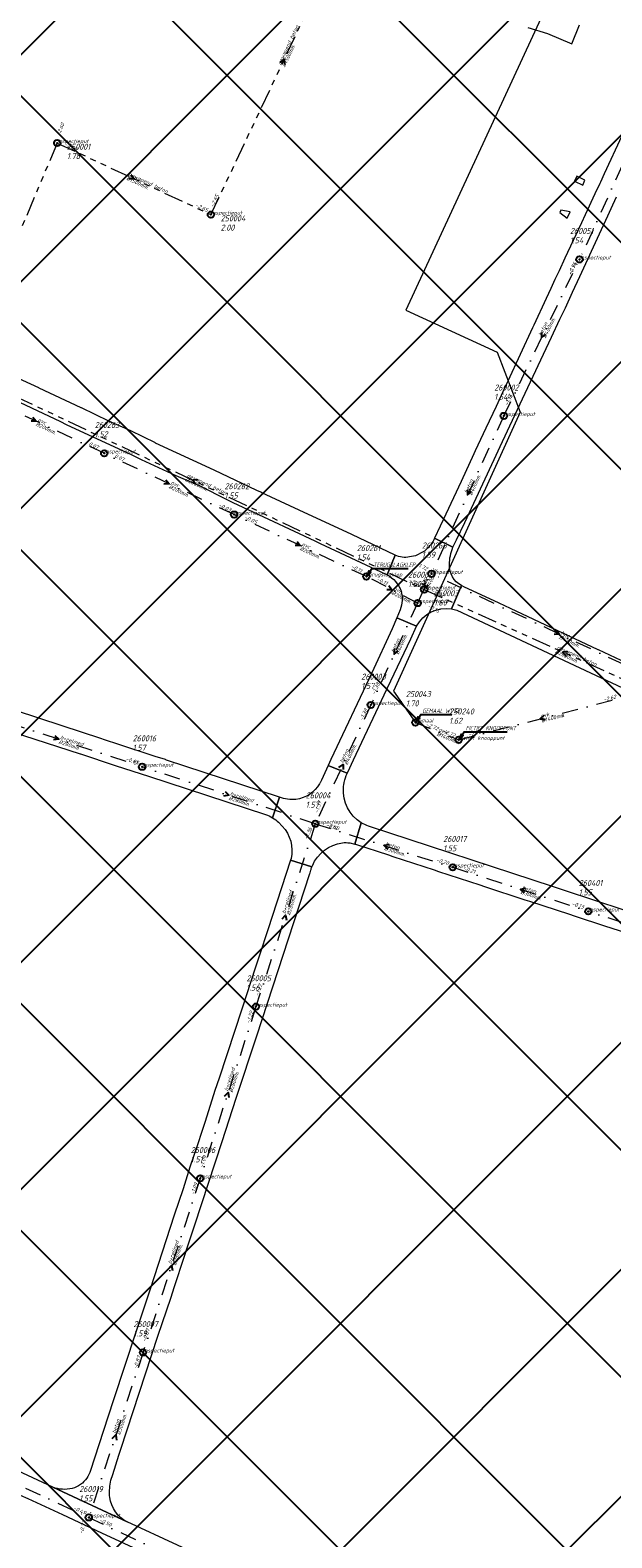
# Model space of a CAD drawing. Extents: x 148869 to 161638, y 453607 to 469810.
# Tile 195 of 256: x 152436 to 152617, y 464458 to 464928. Entities that reach past the tile are written whole.
import ezdxf
from ezdxf.lldxf.tags import DXFTag

# ---------------------------------------------------------------- set-up
doc = ezdxf.new("R2010")
doc.units = 0
doc.header["$PDMODE"] = 32
doc.header["$PDSIZE"] = 2
doc.linetypes.add('RI-GWA', pattern=[18.45, 6, -1.8, 1.75, -1.8, 1.75, -1.8, 1.75, -1.8])
doc.linetypes.add('RI-VWA', pattern=[11, 5, -3, 0, -3])
doc.layers.get('0').update_dxf_attribs({"linetype": 'CONTINUOUS'})
doc.layers.get('DEFPOINTS').update_dxf_attribs({"linetype": 'CONTINUOUS'})
for name, color, linetype in [('2023 hatch', 90, 'CONTINUOUS'), ('B-OI-AANPIJLING', 1, 'CONTINUOUS'), ('B-OI-GEMAAL', 30, 'CONTINUOUS')]:
    doc.layers.add(name, color=color, linetype=linetype)
for name, color, linetype, lineweight in [('B-OI-RI-BIJZONDERDERHEDEN-T18', 134, 'CONTINUOUS', 18), ('B-OI-RI-GWA-MATERIAAL-T18', 10, 'CONTINUOUS', 18), ('B-OI-RI-GWA-PUTDEKSELHOOGTE-T25', 10, 'CONTINUOUS', 25), ('B-OI-RI-GWA_BOB-T18', 10, 'CONTINUOUS', 18), ('B-OI-RI-GWA_DIAMETER-T18', 10, 'CONTINUOUS', 18), ('B-OI-RI-GWA_PUTNUMMER-T18', 10, 'CONTINUOUS', 18), ('B-OI-RI-GWA_RIOOLPUT-S', 10, 'CONTINUOUS', 25), ('B-OI-RI-GWA_TRANSPORTLEIDING-G', 10, 'RI-GWA', 18), ('B-OI-RI-PERSLEIDING-G-niet meenemen', 190, 'RI-PERS', 18), ('B-OI-RI-STROOMRICHTING-S', 252, 'CONTINUOUS', 25), ('B-OI-RI-VWA-BOB-T18', 34, 'CONTINUOUS', 18), ('B-OI-RI-VWA-DIAMETER-T18', 34, 'CONTINUOUS', 18), ('B-OI-RI-VWA-MATERIAAL-T18', 34, 'CONTINUOUS', 18), ('B-OI-RI-VWA_PUTDEKSELHOOGTE-T25', 34, 'CONTINUOUS', 25), ('B-OI-RI-VWA_PUTNUMMER-T25', 34, 'CONTINUOUS', 25), ('B-OI-RI-VWA_RIOOLPUT-S', 34, 'CONTINUOUS', 25), ('B-OI-RI-VWA_TRANSPORTLEIDING-G', 34, 'RI-VWA', 18), ('B-RO-VH-VERHARDING_ASFALT-GV', 251, 'CONTINUOUS', 18), ('B-RO-VH-VERHARDING_OPEN-GV', 251, 'CONTINUOUS', 18), ('B-RO-VH-VERHARDING_STRAATBAKSTEEN-GV', 251, 'CONTINUOUS', 18)]:
    doc.layers.add(name, color=color, linetype=linetype, lineweight=lineweight)
doc.styles.add('NLCS-ISO-M500-T18_CURSIEF', font='NLCS-ISO.ttf', dxfattribs={"oblique": 15, "height": 0.9})
doc.styles.add('NLCS-ISO-M750-T25_CURSIEF', font='NLCS-ISO.ttf', dxfattribs={"oblique": 15, "height": 1.875})
tags = doc.linetypes.add('RI-PERS', pattern='A,7,-2,["P",Standard,S=1.8,R=0,X=-0.5,Y=-0.9],-2,7,-2,[102,NLCS.SHX,S=1,R=180,X=0,Y=0],-2', length=22).pattern_tags.tags
tags[6] = DXFTag(74, 10)

# ---------------------------------------------------------------- blocks, each defined once
blk = doc.blocks.new('ACMAP_ANN_TEMPLATE_vwa-diam')
at = {"color": 0, "linetype": 'ByBlock', "style": 'NLCS-ISO-M500-T18_CURSIEF', "oblique": 15}
blk.add_attdef('vwa-diam', (0.3, -1.3), '', height=1.2, dxfattribs=at)
blk = doc.blocks.new('ACMAP_ANN_TEMPLATE_vwa-materiaal')
at = {"color": 0, "linetype": 'ByBlock', "style": 'NLCS-ISO-M500-T18_CURSIEF', "oblique": 15}
blk.add_attdef('vwa-mat', (0.3, 0.2), '', height=1.2, dxfattribs=at)
blk = doc.blocks.new('ACMAP_ANN_TEMPLATE_vwa-nap-l')
at = {"color": 0, "linetype": 'ByBlock', "style": 'NLCS-ISO-M500-T18_CURSIEF', "oblique": 15}
blk.add_attdef('vwa-nap-l', (3.3, 0.2), '', height=1.2, dxfattribs=at)
blk = doc.blocks.new('ACMAP_ANN_TEMPLATE_vwa-nap-r')
at = {"color": 0, "linetype": 'ByBlock', "style": 'NLCS-ISO-M500-T18_CURSIEF', "oblique": 15}
blk.add_attdef('vwa-nap-r', (-5.6, 0.2), '', height=1.2, dxfattribs=at)
blk = doc.blocks.new('ACMAP_ANN_TEMPLATE_gwa-diam')
at = {"color": 0, "linetype": 'ByBlock', "style": 'NLCS-ISO-M500-T18_CURSIEF', "oblique": 15}
blk.add_attdef('gwa-diam', (-2.2, -1.3), '', height=1.2, dxfattribs=at)
blk = doc.blocks.new('ACMAP_ANN_TEMPLATE_gwa-materiaal')
at = {"color": 0, "linetype": 'ByBlock', "style": 'NLCS-ISO-M500-T18_CURSIEF', "oblique": 15}
blk.add_attdef('gwa-mat', (-2.2, 0.2), '', height=1.2, dxfattribs=at)
blk = doc.blocks.new('ACMAP_ANN_TEMPLATE_gwa-nap-l')
at = {"color": 0, "linetype": 'ByBlock', "style": 'NLCS-ISO-M500-T18_CURSIEF', "oblique": 15}
blk.add_attdef('gwa-nap-l', (2.3, 0.2), '', height=1.2, dxfattribs=at)
blk = doc.blocks.new('ACMAP_ANN_TEMPLATE_gwa-nap-r')
at = {"color": 0, "linetype": 'ByBlock', "style": 'NLCS-ISO-M500-T18_CURSIEF', "oblique": 15}
blk.add_attdef('gwa-nap-r', (-5.6, 0.2), '', height=1.2, dxfattribs=at)
blk = doc.blocks.new('ACMAP_ANN_TEMPLATE_gwa-puth')
at = {"color": 0, "linetype": 'ByBlock', "style": 'NLCS-ISO-M750-T25_CURSIEF', "oblique": 15}
blk.add_attdef('gwa-puth', (3, -5), '', height=1.88, dxfattribs=at)
blk = doc.blocks.new('ACMAP_ANN_TEMPLATE_gwa-putnr')
at = {"color": 0, "linetype": 'ByBlock', "style": 'NLCS-ISO-M750-T25_CURSIEF', "oblique": 15}
blk.add_attdef('gwa-putnr', (3, -2.1), '', height=1.88, dxfattribs=at)
blk = doc.blocks.new('ACMAP_ANN_TEMPLATE_type knoop')
at = {"layer": 'DEFPOINTS', "style": 'NLCS-ISO-M500-T18_CURSIEF', "oblique": 15}
blk.add_attdef('type_knoop', (0, 0), '', height=1.2, dxfattribs=at)
blk = doc.blocks.new('ACMAP_ANN_TEMPLATE_vwa-puth')
at = {"color": 0, "linetype": 'ByBlock', "style": 'NLCS-ISO-M750-T25_CURSIEF', "oblique": 15}
blk.add_attdef('vwa-puth', (-3, 5), '', height=1.88, dxfattribs=at)
blk = doc.blocks.new('ACMAP_ANN_TEMPLATE_vwa-putnr')
at = {"color": 0, "linetype": 'ByBlock', "style": 'NLCS-ISO-M750-T25_CURSIEF', "oblique": 15}
blk.add_attdef('vaw-putnr', (-3, 7.9), '', height=1.88, dxfattribs=at)

msp = doc.modelspace()

# ---------------------------------------------------------------- hatches: boundary and pattern name
at = {"layer": '2023 hatch'}
h = msp.add_hatch(dxfattribs=at)
h.set_pattern_fill('L45L135', color=256, scale=49.98)
h.set_pattern_definition([(45, (0, 0), (-35.341197, 35.341197), []), (135, (0, 0), (-35.341197, -35.341197), [])])
h.paths.add_polyline_path([(155033.65, 463387.49), (154736.21, 463174.82), (154703.82, 463157.03), (154669.13, 463116.73), (154497.36, 463128.81), (154485.96, 463103.35), (154403, 462810.28), (154029.41, 462913.19), (153921.91, 462926.36), (153533.06, 462959.92), (153521.58, 463046.87), (153065.73, 463131.59), (152840.09, 463157.69), (152602.55, 463321.62), (152457.44, 463373.38), (152283.77, 463566.95), (152230.15, 463641.33), (152156.25, 463699.58), (152012.16, 463887.19), (152009.38, 463939.89), (151991.35, 464191.03), (152103.19, 464343.83), (152153.39, 464455.21), (152151.03, 464561.94), (152249.45, 464811.76), (152130.92, 465032.5), (152332.42, 465169.93), (152738.18, 465252.75), (152947.54, 465152.17), (153150.32, 465023.39), (153302.02, 464886.05), (153728.6, 464650.43), (153874.6, 464567.83), (153954.88, 464501.43), (153988.94, 464472.57), (154027.82, 464422.75), (154193.47, 464138.07), (154280.01, 463968.67), (154339.28, 463993.19), (154494.94, 463873.13), (154622.49, 463821.49), (154755.92, 463721.99), (154868.72, 463597.28)])

# ---------------------------------------------------------------- linework, layer by layer
at = {"layer": 'B-OI-AANPIJLING', "color": 251, "flags": 128}
for points in [[(152540.73, 464757.38), (152542.09, 464758.72), (152541.46, 464759.15), (152540.73, 464757.38), (152541.56, 464759.08), (152541.67, 464759.01), (152540.73, 464757.38), (152541.88, 464758.87), (152541.99, 464758.79), (152540.73, 464757.38), (152542.41, 464759.89), (152553.72, 464759.89)], [(152556, 464711.9), (152557.36, 464713.24), (152556.73, 464713.67), (152556, 464711.9), (152556.83, 464713.6), (152556.94, 464713.53), (152556, 464711.9), (152557.15, 464713.39), (152557.26, 464713.31), (152556, 464711.9), (152557.68, 464714.41), (152567.41, 464714.41)], [(152569.5, 464706.49), (152570.86, 464707.83), (152570.23, 464708.26), (152569.5, 464706.49), (152570.33, 464708.19), (152570.44, 464708.12), (152569.5, 464706.49), (152570.65, 464707.98), (152570.76, 464707.9), (152569.5, 464706.49), (152571.18, 464709), (152584.65, 464709)]]:
    msp.add_lwpolyline(points, dxfattribs=at)
at = {"layer": 'B-OI-GEMAAL'}
msp.add_point((152556, 464711.9), dxfattribs=at)
at = {"layer": 'B-OI-RI-GWA_RIOOLPUT-S', "color": 251}
for p in [(152444.4, 464892.4), (152492.3, 464870.1), (152558.75, 464753.33)]:
    msp.add_point(p, dxfattribs=at)
at = {"layer": 'B-OI-RI-GWA_TRANSPORTLEIDING-G', "color": 251}
for p, q in [((152492.3, 464870.1), (152538.01, 464966.9)), ((152444.4, 464892.4), (152414.49, 464821.47)), ((152444.4, 464892.4), (152492.3, 464870.1)), ((152414.49, 464821.47), (152558.75, 464753.33)), ((152558.75, 464753.33), (152645.15, 464714.36))]:
    msp.add_line(p, q, dxfattribs=at)
at = {"layer": 'B-OI-RI-PERSLEIDING-G-niet meenemen'}
for p, q in [((152597.7, 464936.8), (152553, 464840.3)), ((152553, 464840.3), (152581.5, 464827.2)), ((152581.5, 464827.2), (152588.7, 464808.6)), ((152588.7, 464808.6), (152549.2, 464721.7)), ((152549.2, 464721.7), (152556, 464711.9))]:
    msp.add_line(p, q, dxfattribs=at)
at = {"layer": 'B-OI-RI-STROOMRICHTING-S', "color": 251}
for points in [[(152513.89, 464917.51), (152515.14, 464918.5), (152515.18, 464916.89)], [(152467.35, 464882.51), (152468.35, 464881.25), (152466.73, 464881.21)], [(152595.33, 464833.38), (152595.35, 464831.78), (152596.62, 464832.76)], [(152436.85, 464807.02), (152437.85, 464805.75), (152436.23, 464805.71)], [(152478.29, 464787.47), (152479.29, 464786.2), (152477.67, 464786.17)], [(152488.23, 464787.44), (152486.61, 464787.4), (152487.61, 464786.13)], [(152572.23, 464784.41), (152572.27, 464782.8), (152573.52, 464783.81)], [(152519.12, 464768.28), (152520.12, 464767.02), (152518.52, 464766.98)], [(152547.77, 464754.54), (152548.71, 464753.24), (152547.11, 464753.26)], [(152558.8, 464755.26), (152558.85, 464753.65), (152560.11, 464754.64)], [(152599.89, 464740.67), (152600.89, 464739.4), (152599.29, 464739.36)], [(152549.36, 464734.84), (152549.42, 464733.23), (152550.67, 464734.24)], [(152603.55, 464733.91), (152601.95, 464733.84), (152602.96, 464732.6)], [(152596.05, 464714.1), (152594.85, 464713.04), (152596.42, 464712.7)], [(152443.7, 464707.87), (152444.85, 464706.73), (152443.26, 464706.5)], [(152532.2, 464697.86), (152533.48, 464698.85), (152533.52, 464697.25)], [(152496.7, 464690.37), (152497.85, 464689.23), (152496.26, 464689)], [(152547.82, 464673.82), (152546.23, 464673.57), (152547.38, 464672.45)], [(152590.35, 464660.17), (152588.76, 464659.93), (152589.89, 464658.8)], [(152514.45, 464650.73), (152515.58, 464651.88), (152515.82, 464650.28)], [(152496.52, 464595.5), (152497.64, 464596.65), (152497.89, 464595.06)], [(152478.92, 464541.65), (152480.05, 464542.79), (152480.29, 464541.2)], [(152461.55, 464488.84), (152462.67, 464489.98), (152462.92, 464488.39)]]:
    msp.add_lwpolyline(points, dxfattribs=at)
at = {"layer": 'B-OI-RI-VWA_RIOOLPUT-S'}
for p in [(152607.14, 464856.15), (152583.56, 464807.4), (152459.06, 464795.75), (152499.52, 464776.66), (152540.73, 464757.38), (152561, 464758.2), (152556.7, 464749.1), (152542.13, 464717.36), (152556, 464711.9), (152569.5, 464706.49), (152470.88, 464698.12), (152524.82, 464680.35), (152567.63, 464666.79), (152609.88, 464653.07), (152506.33, 464623.4), (152488.97, 464569.9), (152471.14, 464515.68), (152454.23, 464464.29)]:
    msp.add_point(p, dxfattribs=at)
at = {"layer": 'B-OI-RI-VWA_TRANSPORTLEIDING-G', "color": 251}
for p, q in [((152629.68, 464905.56), (152607.14, 464856.15)), ((152583.56, 464807.4), (152607.14, 464856.15)), ((152459.06, 464795.75), (152416.63, 464815.75)), ((152583.56, 464807.4), (152561, 464758.2)), ((152499.52, 464776.66), (152459.06, 464795.75)), ((152540.73, 464757.38), (152499.52, 464776.66)), ((152556.7, 464749.1), (152540.73, 464757.38)), ((152556.7, 464749.1), (152561, 464758.2)), ((152640.8, 464720.6), (152561, 464758.2)), ((152556.7, 464749.1), (152542.13, 464717.36)), ((152569.5, 464706.49), (152620.2, 464719.59)), ((152418.83, 464715.34), (152470.88, 464698.12)), ((152542.13, 464717.36), (152524.82, 464680.35)), ((152556, 464711.9), (152569.5, 464706.49)), ((152524.82, 464680.35), (152470.88, 464698.12)), ((152524.82, 464680.35), (152506.33, 464623.4)), ((152524.82, 464680.35), (152567.63, 464666.79)), ((152567.63, 464666.79), (152609.88, 464653.07)), ((152652.4, 464639.05), (152609.88, 464653.07)), ((152506.33, 464623.4), (152488.97, 464569.9)), ((152488.97, 464569.9), (152471.14, 464515.68)), ((152471.14, 464515.68), (152454.23, 464464.29)), ((152404.3, 464487.47), (152454.23, 464464.29)), ((152454.23, 464464.29), (152495.89, 464444.66))]:
    msp.add_line(p, q, dxfattribs=at)
at = {"layer": 'B-RO-VH-VERHARDING_ASFALT-GV', "flags": 128}
for points in [[(152626.21, 464892.1), (152620.38, 464894.61), (152614.85, 464882.75), (152613.66, 464880.21), (152613.47, 464879.79), (152611.97, 464876.57), (152608.9, 464869.99), (152607.77, 464867.57), (152602.62, 464856.57), (152600.76, 464852.58), (152599.49, 464849.87), (152598.17, 464847.04), (152596.75, 464843.99), (152592.88, 464835.65), (152592.5, 464834.83), (152584.8, 464818.23), (152583.24, 464814.87), (152581.15, 464810.36), (152577.98, 464803.57)], [(152577.98, 464803.57), (152574.68, 464796.5), (152574.24, 464795.57), (152570.22, 464786.97), (152565.47, 464776.8), (152561.98, 464769.31), (152567.72, 464766.48), (152568.85, 464768.8), (152571.45, 464774.15), (152580.53, 464793.77), (152582.4, 464797.82), (152586.98, 464807.62), (152595.97, 464826.62), (152598.45, 464831.94), (152601.06, 464837.54), (152602.73, 464841.11), (152604.96, 464845.93), (152607.22, 464850.82), (152613.97, 464865.41), (152614.81, 464867.22), (152618.65, 464875.6)], [(152416.39, 464819.25), (152445.39, 464805.61), (152447.15, 464804.77), (152467.64, 464795.24), (152467.87, 464795.13), (152469.27, 464794.46), (152470.59, 464793.78), (152481.32, 464788.79), (152488.61, 464785.69), (152497.43, 464781.22), (152499.15, 464780.42), (152503.79, 464778.26), (152524.62, 464768.53), (152526.32, 464767.68), (152545.25, 464758.84), (152547.16, 464757.89), (152549.68, 464764.05), (152536.24, 464770.47), (152536.02, 464770.58), (152522.71, 464776.69), (152508.16, 464783.46), (152507.87, 464783.6), (152506.58, 464784.21), (152493.31, 464790.46), (152475.05, 464798.95), (152475.01, 464798.97), (152467.3, 464802.77), (152460.49, 464805.79), (152451.98, 464809.88), (152451.91, 464809.91), (152438.79, 464816.07), (152438.63, 464816.15), (152431.2, 464819.54)], [(152567.72, 464766.48), (152561.98, 464769.31)], [(152549.68, 464764.05), (152547.16, 464757.89)], [(152558.47, 464765.01), (152556.06, 464763.83), (152554.22, 464763.48)], [(152567.24, 464747.29), (152570.37, 464754.61)], [(152714.16, 464687.14), (152710.27, 464689.02), (152686.18, 464700.36), (152674.91, 464705.61), (152672.03, 464706.91), (152659.17, 464712.91), (152654.53, 464715.07), (152645.44, 464719.33), (152643.01, 464720.46), (152642.82, 464720.55), (152623.67, 464729.5), (152613.02, 464734.54), (152612.98, 464734.57), (152585.6, 464747.44), (152582.11, 464749.03), (152571.06, 464754.2), (152570.37, 464754.61), (152567.24, 464747.29)], [(152551.26, 464747.03), (152550.2, 464744.5), (152556.34, 464741.91)], [(152568.96, 464746.87), (152642.24, 464712.49), (152689.81, 464690.17), (152701.8, 464684.62), (152713.19, 464679.21)], [(152534.93, 464696.43), (152536.74, 464700.28), (152546.25, 464720.53), (152554.6, 464738), (152556.34, 464741.91), (152550.2, 464744.5), (152548.77, 464741.1), (152542.38, 464727.39), (152529.61, 464700.35), (152528.79, 464698.51), (152534.77, 464696.11)], [(152478.12, 464700.39), (152474.89, 464701.34), (152463.57, 464705.06), (152459.14, 464706.51), (152457.96, 464706.89), (152445.89, 464710.84), (152431.36, 464715.6), (152429.5, 464716.21), (152415.24, 464720.91), (152406.85, 464723.62), (152405.73, 464723.97), (152381.38, 464731.95)], [(152379.16, 464725.82), (152388.18, 464722.87), (152396.38, 464720.23), (152398.44, 464719.55), (152409.96, 464715.76), (152433.89, 464707.89), (152451.52, 464702.13), (152451.61, 464702.1), (152462.49, 464698.54), (152462.79, 464698.45), (152472.86, 464695.16), (152509.31, 464683.26)], [(152511.51, 464682.24), (152513.67, 464688.69), (152478.42, 464700.18)], [(152534.77, 464696.11), (152528.79, 464698.51), (152526.74, 464693.96)], [(152513.67, 464688.69), (152511.51, 464682.24)], [(152513.4, 464680.81), (152514.54, 464679.62)], [(152535.56, 464674.41), (152537.11, 464674.03), (152539.14, 464680.66)], [(152539.14, 464680.66), (152537.11, 464674.03), (152537.34, 464673.98), (152547.58, 464670.63), (152548.97, 464670.17), (152561.84, 464665.96), (152563.25, 464665.5), (152576.12, 464661.29), (152577.54, 464660.82), (152590.14, 464656.7), (152591.53, 464656.25), (152604.06, 464652.15), (152605.48, 464651.68), (152615.24, 464648.49), (152616.87, 464647.96), (152627.88, 464644.38), (152646.33, 464638.31), (152647.9, 464637.79), (152653.14, 464636.07), (152655.81, 464635.19), (152662.48, 464633), (152677.5, 464628.06), (152682.34, 464626.43), (152683.5, 464626.02)], [(152685.53, 464632.23), (152684.48, 464632.55), (152671.98, 464636.79), (152666.26, 464638.73), (152656.78, 464641.77), (152652.71, 464643.08), (152636.64, 464648.3), (152617.28, 464654.68), (152615.39, 464655.31), (152599.06, 464660.66), (152541.43, 464679.61)], [(152523.75, 464666.91), (152517.1, 464669), (152509.98, 464647.3), (152507.41, 464639.47), (152506.59, 464636.95), (152504.33, 464630), (152503.66, 464628), (152499.82, 464616.3), (152497.12, 464608.09), (152494.85, 464601.15), (152493.56, 464597.23)], [(152517.27, 464669.52), (152517.1, 464669), (152523.75, 464666.91)], [(152461.71, 464477.66), (152463.64, 464483.68), (152464.25, 464485.57), (152475.76, 464520.76), (152479.9, 464532.89), (152480.87, 464535.93), (152484.06, 464545.7), (152484.88, 464548.23), (152487.26, 464555.4), (152495.77, 464581.37), (152500.2, 464594.91), (152506.55, 464614.34), (152523.11, 464664.87), (152523.17, 464665.07), (152523.4, 464665.85)], [(152493.56, 464597.23), (152490.45, 464587.63), (152489.12, 464583.57), (152488.37, 464581.28), (152485.77, 464573.35), (152483.63, 464566.62), (152480.86, 464558.4), (152473.31, 464535.37), (152468.87, 464521.96), (152461.97, 464500.95), (152458.75, 464491.09), (152454.76, 464478.94)], [(152605.48, 464398.16), (152573.08, 464413.17), (152501.6, 464446.42), (152481.88, 464455.63), (152466.15, 464462.96), (152443.01, 464473.69), (152411.77, 464488.28), (152399.56, 464493.96), (152386.35, 464499.99), (152364.39, 464510.27), (152351.25, 464516.39), (152333.08, 464524.86), (152317.3, 464532.15)], [(152313.91, 464526.61), (152318.51, 464524.47), (152328.78, 464519.67), (152347.23, 464511.1), (152357.2, 464506.47), (152358.1, 464506.07), (152368.02, 464501.5), (152385.66, 464493.24), (152394.66, 464489.03), (152403.83, 464484.77), (152409.76, 464482.03), (152427.57, 464473.72), (152432.88, 464471.22), (152435.25, 464470.15), (152446.02, 464465.15), (152458.21, 464459.5), (152479.09, 464449.79)], [(152443.01, 464473.69), (152466.15, 464462.96)]]:
    msp.add_lwpolyline(points, dxfattribs=at)
at = {"layer": 'B-RO-VH-VERHARDING_ASFALT-GV'}
for points in [[(152560.93, 464767.5, -0.081083), (152558.47, 464765.01)], [(152561.98, 464769.31, -0.048501), (152560.93, 464767.5)], [(152566.65, 464761.06, -0.10794), (152567.72, 464766.48)], [(152554.22, 464763.48, -0.174788), (152549.68, 464764.05)], [(152570.37, 464754.61, -0.29832), (152566.65, 464761.06)], [(152547.16, 464757.89, -0.19439), (152551.53, 464752.85)], [(152551.53, 464752.85, -0.170959), (152551.26, 464747.03)], [(152556.34, 464741.91, -0.31661), (152567.24, 464747.29)], [(152567.24, 464747.29, -0.042378), (152568.96, 464746.87)], [(152478.42, 464700.18, -0.058285), (152478.12, 464700.39)], [(152533.69, 464692.52, -0.060893), (152534.47, 464695.41)], [(152534.47, 464695.41, -0.016502), (152534.77, 464696.11)], [(152534.77, 464696.11, -0.007512), (152534.93, 464696.43)], [(152526.16, 464692.82, -0.234681), (152518.8, 464687.95)], [(152526.34, 464693.12, -0.010442), (152526.16, 464692.82)], [(152526.74, 464693.96, -0.023545), (152526.34, 464693.12)], [(152539.14, 464680.66, -0.278234), (152533.59, 464691.53)], [(152533.59, 464691.53, -0.021151), (152533.69, 464692.52)], [(152518.8, 464687.95, -0.132809), (152513.67, 464688.69)], [(152509.31, 464683.26, -0.050737), (152511.51, 464682.24)], [(152511.51, 464682.24, -0.052689), (152513.4, 464680.81)], [(152514.54, 464679.62, -0.246326), (152517.27, 464669.52)], [(152541.43, 464679.61, -0.051255), (152539.14, 464680.66)], [(152523.91, 464667.3, -0.263319), (152533.28, 464674.44)], [(152533.28, 464674.44, -0.055703), (152535.56, 464674.41)], [(152523.4, 464665.85, -0.02393), (152523.75, 464666.91)], [(152523.75, 464666.91, -0.008477), (152523.91, 464667.3)], [(152451.69, 464474.58, -0.091252), (152449.05, 464473.33)], [(152454.76, 464478.94, -0.169739), (152451.69, 464474.58)], [(152460.71, 464472.83, -0.083787), (152461.71, 464477.66)], [(152449.05, 464473.33, -0.154795), (152443.01, 464473.69)], [(152460.76, 464470.52, -0.058135), (152460.71, 464472.83)], [(152466.15, 464462.96, -0.246087), (152460.76, 464470.52)]]:
    msp.add_lwpolyline(points, format="xyb", dxfattribs=at)
at = {"layer": 'B-RO-VH-VERHARDING_OPEN-GV', "flags": 128}
msp.add_lwpolyline([(152591.07, 464928.37), (152597.19, 464926.54), (152604.72, 464923.34), (152607.11, 464929.22)], dxfattribs=at)
at = {"layer": 'B-RO-VH-VERHARDING_STRAATBAKSTEEN-GV', "flags": 128}
for points in [[(152608.85, 464880.82), (152606.26, 464882.08), (152605.56, 464880.56), (152608.13, 464879.27)], [(152601, 464870.74), (152603.3, 464869.01), (152604.22, 464870.93), (152601.36, 464871.52)]]:
    msp.add_lwpolyline(points, close=True, dxfattribs=at)

# ---------------------------------------------------------------- block references
at = {"layer": 'B-OI-RI-GWA-MATERIAAL-T18', "color": 251}
for p, rotation in [((152515.15, 464918.5), 64.72281551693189), ((152468.35, 464881.25), 335.0355151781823), ((152486.62, 464787.4), 334.7166850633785), ((152601.95, 464733.84), 335.7226415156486)]:
    msp.add_blockref('ACMAP_ANN_TEMPLATE_gwa-materiaal', p, dxfattribs=dict(at, rotation=rotation)).add_auto_attribs({'gwa-mat': 'gewapend beton'})
at = {"layer": 'B-OI-RI-GWA-PUTDEKSELHOOGTE-T25', "color": 251}
for p, values in [((152444.4, 464892.4), {'gwa-puth': '1.78'}), ((152492.3, 464870.1), {'gwa-puth': '2.00'}), ((152558.75, 464753.33), {'gwa-puth': '1.60'})]:
    msp.add_blockref('ACMAP_ANN_TEMPLATE_gwa-puth', p, dxfattribs=at).add_auto_attribs(values)
at = {"layer": 'B-OI-RI-GWA_BOB-T18', "color": 251}
for name, p, rotation, values in [('ACMAP_ANN_TEMPLATE_gwa-nap-l', (152444.4, 464892.4), 67.13565713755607, {'gwa-nap-l': '-2.60'}), ('ACMAP_ANN_TEMPLATE_gwa-nap-l', (152444.4, 464892.4), 335.0355151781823, {'gwa-nap-l': '-2.60'}), ('ACMAP_ANN_TEMPLATE_gwa-nap-l', (152492.3, 464870.1), 64.72281551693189, {'gwa-nap-l': '-2.65'}), ('ACMAP_ANN_TEMPLATE_gwa-nap-r', (152492.3, 464870.1), 335.0355151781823, {'gwa-nap-r': '-2.65'}), ('ACMAP_ANN_TEMPLATE_gwa-nap-r', (152558.75, 464753.33), 334.7166850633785, {'gwa-nap-r': '-2.41'}), ('ACMAP_ANN_TEMPLATE_gwa-nap-l', (152558.75, 464753.33), 335.7226415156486, {'gwa-nap-l': '-2.42'})]:
    msp.add_blockref(name, p, dxfattribs=dict(at, rotation=rotation)).add_auto_attribs(values)
at = {"layer": 'B-OI-RI-GWA_DIAMETER-T18', "color": 251}
for p, rotation, values in [((152515.15, 464918.5), 64.72281551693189, {'gwa-diam': '%%c1500mm.'}), ((152468.35, 464881.25), 335.0355151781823, {'gwa-diam': '%%c1500mm.'}), ((152486.62, 464787.4), 334.7166850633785, {'gwa-diam': '%%c2000mm.'}), ((152601.95, 464733.84), 335.7226415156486, {'gwa-diam': '%%c2000mm.'})]:
    msp.add_blockref('ACMAP_ANN_TEMPLATE_gwa-diam', p, dxfattribs=dict(at, rotation=rotation)).add_auto_attribs(values)
at = {"layer": 'B-OI-RI-GWA_PUTNUMMER-T18', "color": 251}
for p, values in [((152444.4, 464892.4), {'gwa-putnr': '250001'}), ((152492.3, 464870.1), {'gwa-putnr': '250004'}), ((152558.75, 464753.33), {'gwa-putnr': '250003'})]:
    msp.add_blockref('ACMAP_ANN_TEMPLATE_gwa-putnr', p, dxfattribs=at).add_auto_attribs(values)
at = {"layer": 'B-OI-RI-VWA-BOB-T18', "color": 251}
for name, p, rotation, values in [('ACMAP_ANN_TEMPLATE_vwa-nap-r', (152607.14, 464856.15), 64.18730307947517, {'vwa-nap-r': '-0.96'}), ('ACMAP_ANN_TEMPLATE_vwa-nap-r', (152607.14, 464856.15), 65.47833654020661, {'vwa-nap-r': '-0.94'}), ('ACMAP_ANN_TEMPLATE_vwa-nap-l', (152583.56, 464807.4), 65.36681214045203, {'vwa-nap-l': '-1.17'}), ('ACMAP_ANN_TEMPLATE_vwa-nap-l', (152583.56, 464807.4), 64.18730307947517, {'vwa-nap-l': '-1.16'}), ('ACMAP_ANN_TEMPLATE_vwa-nap-r', (152459.06, 464795.75), 334.7409357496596, {'vwa-nap-r': '0.07'}), ('ACMAP_ANN_TEMPLATE_vwa-nap-l', (152459.06, 464795.75), 334.76246960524, {'vwa-nap-l': '0.07'}), ('ACMAP_ANN_TEMPLATE_vwa-nap-r', (152499.52, 464776.66), 334.9275689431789, {'vwa-nap-r': '-0.03'}), ('ACMAP_ANN_TEMPLATE_vwa-nap-l', (152499.52, 464776.66), 334.7409357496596, {'vwa-nap-l': '-0.05'}), ('ACMAP_ANN_TEMPLATE_vwa-nap-r', (152540.73, 464757.38), 332.5945190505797, {'vwa-nap-r': '-0.11'}), ('ACMAP_ANN_TEMPLATE_vwa-nap-r', (152561, 464758.2), 334.7712206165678, {'vwa-nap-r': '-1.72'}), ('ACMAP_ANN_TEMPLATE_vwa-nap-l', (152540.73, 464757.38), 334.9275689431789, {'vwa-nap-l': '-0.11'}), ('ACMAP_ANN_TEMPLATE_vwa-nap-r', (152561, 464758.2), 64.70797884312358, {'vwa-nap-r': '-1.32'}), ('ACMAP_ANN_TEMPLATE_vwa-nap-r', (152561, 464758.2), 65.36681214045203, {'vwa-nap-r': '-1.32'}), ('ACMAP_ANN_TEMPLATE_vwa-nap-l', (152556.7, 464749.1), 65.34287912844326, {'vwa-nap-l': '-1.33'}), ('ACMAP_ANN_TEMPLATE_vwa-nap-l', (152556.7, 464749.1), 64.70797884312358, {'vwa-nap-l': '-1.33'}), ('ACMAP_ANN_TEMPLATE_vwa-nap-l', (152556.7, 464749.1), 332.5945190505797, {'vwa-nap-l': '-0.15'}), ('ACMAP_ANN_TEMPLATE_vwa-nap-l', (152542.13, 464717.36), 64.93397069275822, {'vwa-nap-l': '-1.38'}), ('ACMAP_ANN_TEMPLATE_vwa-nap-r', (152620.2, 464719.59), 14.48738201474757, {'vwa-nap-r': '-2.62'}), ('ACMAP_ANN_TEMPLATE_vwa-nap-r', (152542.13, 464717.36), 65.34287912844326, {'vwa-nap-r': '-1.38'}), ('ACMAP_ANN_TEMPLATE_vwa-nap-l', (152556, 464711.9), 338.1620125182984, {'vwa-nap-l': '-2.72'}), ('ACMAP_ANN_TEMPLATE_vwa-nap-r', (152569.5, 464706.49), 338.1620125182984, {'vwa-nap-r': '-2.72'}), ('ACMAP_ANN_TEMPLATE_vwa-nap-l', (152569.5, 464706.49), 14.48738201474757, {'vwa-nap-l': '-2.72'}), ('ACMAP_ANN_TEMPLATE_vwa-nap-r', (152470.88, 464698.12), 341.693939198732, {'vwa-nap-r': '-0.65'}), ('ACMAP_ANN_TEMPLATE_vwa-nap-r', (152470.88, 464698.12), 341.7660433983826, {'vwa-nap-r': '-0.91'}), ('ACMAP_ANN_TEMPLATE_vwa-nap-l', (152524.82, 464680.35), 72.0129017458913, {'vwa-nap-l': '-1.37'}), ('ACMAP_ANN_TEMPLATE_vwa-nap-r', (152524.82, 464680.35), 64.93397069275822, {'vwa-nap-r': '-1.36'}), ('ACMAP_ANN_TEMPLATE_vwa-nap-l', (152524.82, 464680.35), 341.7660433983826, {'vwa-nap-l': '-1.19'}), ('ACMAP_ANN_TEMPLATE_vwa-nap-l', (152524.82, 464680.35), 342.4244839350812, {'vwa-nap-l': '-0.40'}), ('ACMAP_ANN_TEMPLATE_vwa-nap-r', (152567.63, 464666.79), 342.4244839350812, {'vwa-nap-r': '-0.20'}), ('ACMAP_ANN_TEMPLATE_vwa-nap-l', (152567.63, 464666.79), 342.0096382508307, {'vwa-nap-l': '-0.21'}), ('ACMAP_ANN_TEMPLATE_vwa-nap-r', (152609.88, 464653.07), 342.0096382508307, {'vwa-nap-r': '-0.13'}), ('ACMAP_ANN_TEMPLATE_vwa-nap-r', (152609.88, 464653.07), 341.7512071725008, {'vwa-nap-r': '-0.13'}), ('ACMAP_ANN_TEMPLATE_vwa-nap-l', (152506.33, 464623.4), 72.02247993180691, {'vwa-nap-l': '-1.22'}), ('ACMAP_ANN_TEMPLATE_vwa-nap-r', (152506.33, 464623.4), 72.0129017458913, {'vwa-nap-r': '-1.22'}), ('ACMAP_ANN_TEMPLATE_vwa-nap-l', (152488.97, 464569.9), 71.7967852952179, {'vwa-nap-l': '-1.09'}), ('ACMAP_ANN_TEMPLATE_vwa-nap-r', (152488.97, 464569.9), 72.02247993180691, {'vwa-nap-r': '-1.09'}), ('ACMAP_ANN_TEMPLATE_vwa-nap-l', (152471.14, 464515.68), 71.78608827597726, {'vwa-nap-l': '-0.87'}), ('ACMAP_ANN_TEMPLATE_vwa-nap-r', (152471.14, 464515.68), 71.7967852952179, {'vwa-nap-r': '-0.87'}), ('ACMAP_ANN_TEMPLATE_vwa-nap-r', (152454.23, 464464.29), 335.0969169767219, {'vwa-nap-r': '-0.49'}), ('ACMAP_ANN_TEMPLATE_vwa-nap-r', (152454.23, 464464.29), 71.78608827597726, {'vwa-nap-r': '-0.77'}), ('ACMAP_ANN_TEMPLATE_vwa-nap-l', (152454.23, 464464.29), 334.7704026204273, {'vwa-nap-l': '-0.50'})]:
    msp.add_blockref(name, p, dxfattribs=dict(at, rotation=rotation)).add_auto_attribs(values)
at = {"layer": 'B-OI-RI-VWA-DIAMETER-T18', "color": 251}
for p, rotation, values in [((152595.35, 464831.78), 64.18730307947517, {'vwa-diam': '%%c400mm.'}), ((152437.85, 464805.75), 334.76246960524, {'vwa-diam': '%%c200mm.'}), ((152572.28, 464782.8), 65.36681214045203, {'vwa-diam': '%%c400mm.'}), ((152479.29, 464786.21), 334.7409357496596, {'vwa-diam': '%%c200mm.'}), ((152520.12, 464767.02), 334.9275689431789, {'vwa-diam': '%%c200mm.'}), ((152558.85, 464753.65), 64.70797884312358, {'vwa-diam': '%%c400mm.'}), ((152548.71, 464753.24), 332.5945190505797, {'vwa-diam': '%%c200mm.'}), ((152549.42, 464733.23), 65.34287912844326, {'vwa-diam': '%%c400mm.'}), ((152600.9, 464739.4), 334.7712206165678, {'vwa-diam': '%%c450mm.'}), ((152594.85, 464713.04), 14.48738201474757, {'vwa-diam': '%%c1400mm.'}), ((152444.86, 464706.73), 341.693939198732, {'vwa-diam': '%%c280mm.'}), ((152533.48, 464698.85), 64.93397069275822, {'vwa-diam': '%%c400mm.'}), ((152562.75, 464709.2), 338.1620125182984, {'vwa-diam': '%%c1400mm.'}), ((152497.85, 464689.23), 341.7660433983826, {'vwa-diam': '%%c280mm.'}), ((152546.23, 464673.57), 342.4244839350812, {'vwa-diam': '%%c300mm.'}), ((152515.58, 464651.88), 72.0129017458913, {'vwa-diam': '%%c280mm.'}), ((152588.76, 464659.93), 342.0096382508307, {'vwa-diam': '%%c300mm.'}), ((152497.65, 464596.65), 72.02247993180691, {'vwa-diam': '%%c280mm.'}), ((152480.05, 464542.79), 71.7967852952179, {'vwa-diam': '%%c280mm.'}), ((152462.68, 464489.98), 71.78608827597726, {'vwa-diam': '%%c300mm.'})]:
    msp.add_blockref('ACMAP_ANN_TEMPLATE_vwa-diam', p, dxfattribs=dict(at, rotation=rotation)).add_auto_attribs(values)
at = {"layer": 'B-OI-RI-VWA-MATERIAAL-T18', "color": 251}
for p, rotation, values in [((152595.35, 464831.78), 64.18730307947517, {'vwa-mat': 'beton'}), ((152437.85, 464805.75), 334.76246960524, {'vwa-mat': 'pvc'}), ((152479.29, 464786.21), 334.7409357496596, {'vwa-mat': 'pvc'}), ((152572.28, 464782.8), 65.36681214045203, {'vwa-mat': 'beton'}), ((152520.12, 464767.02), 334.9275689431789, {'vwa-mat': 'pvc'}), ((152558.85, 464753.65), 64.70797884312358, {'vwa-mat': 'gvk'}), ((152548.71, 464753.24), 332.5945190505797, {'vwa-mat': 'pvc'}), ((152549.42, 464733.23), 65.34287912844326, {'vwa-mat': 'beton'}), ((152600.9, 464739.4), 334.7712206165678, {'vwa-mat': 'hpe'}), ((152594.85, 464713.04), 14.48738201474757, {'vwa-mat': 'gvk'}), ((152562.75, 464709.2), 338.1620125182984, {'vwa-mat': 'gvk'}), ((152444.86, 464706.73), 341.693939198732, {'vwa-mat': 'b+relined'}), ((152533.48, 464698.85), 64.93397069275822, {'vwa-mat': 'beton'}), ((152497.85, 464689.23), 341.7660433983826, {'vwa-mat': 'b+relined'}), ((152546.23, 464673.57), 342.4244839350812, {'vwa-mat': 'beton'}), ((152515.58, 464651.88), 72.0129017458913, {'vwa-mat': 'b+relined'}), ((152588.76, 464659.93), 342.0096382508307, {'vwa-mat': 'beton'}), ((152497.65, 464596.65), 72.02247993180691, {'vwa-mat': 'b+relined'}), ((152480.05, 464542.79), 71.7967852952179, {'vwa-mat': 'b+relined'}), ((152462.68, 464489.98), 71.78608827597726, {'vwa-mat': 'beton'})]:
    msp.add_blockref('ACMAP_ANN_TEMPLATE_vwa-materiaal', p, dxfattribs=dict(at, rotation=rotation)).add_auto_attribs(values)
at = {"layer": 'B-OI-RI-VWA_PUTDEKSELHOOGTE-T25', "color": 251}
for p, values in [((152607.14, 464856.15), {'vwa-puth': '1.54'}), ((152583.56, 464807.4), {'vwa-puth': '1.54'}), ((152459.06, 464795.75), {'vwa-puth': '1.52'}), ((152499.52, 464776.66), {'vwa-puth': '1.55'}), ((152540.73, 464757.38), {'vwa-puth': '1.54'}), ((152561, 464758.2), {'vwa-puth': '1.59'}), ((152556.7, 464749.1), {'vwa-puth': '1.60'}), ((152542.13, 464717.36), {'vwa-puth': '1.57'}), ((152556, 464711.9), {'vwa-puth': '1.70'}), ((152569.5, 464706.49), {'vwa-puth': '1.62'}), ((152470.88, 464698.12), {'vwa-puth': '1.57'}), ((152524.82, 464680.35), {'vwa-puth': '1.57'}), ((152567.63, 464666.79), {'vwa-puth': '1.55'}), ((152609.88, 464653.07), {'vwa-puth': '1.55'}), ((152506.33, 464623.4), {'vwa-puth': '1.56'}), ((152488.97, 464569.9), {'vwa-puth': '1.51'}), ((152471.14, 464515.68), {'vwa-puth': '1.59'}), ((152454.23, 464464.29), {'vwa-puth': '1.55'})]:
    msp.add_blockref('ACMAP_ANN_TEMPLATE_vwa-puth', p, dxfattribs=at).add_auto_attribs(values)
at = {"layer": 'B-OI-RI-VWA_PUTNUMMER-T25', "color": 251}
for p, values in [((152607.14, 464856.15), {'vaw-putnr': '260051'}), ((152583.56, 464807.4), {'vaw-putnr': '260002'}), ((152459.06, 464795.75), {'vaw-putnr': '260263'}), ((152499.52, 464776.66), {'vaw-putnr': '260262'}), ((152540.73, 464757.38), {'vaw-putnr': '260261'}), ((152561, 464758.2), {'vaw-putnr': '260266'}), ((152556.7, 464749.1), {'vaw-putnr': '260001'}), ((152542.13, 464717.36), {'vaw-putnr': '260003'}), ((152556, 464711.9), {'vaw-putnr': '250043'}), ((152569.5, 464706.49), {'vaw-putnr': '250240'}), ((152470.88, 464698.12), {'vaw-putnr': '260016'}), ((152524.82, 464680.35), {'vaw-putnr': '260004'}), ((152567.63, 464666.79), {'vaw-putnr': '260017'}), ((152609.88, 464653.07), {'vaw-putnr': '260401'}), ((152506.33, 464623.4), {'vaw-putnr': '260005'}), ((152488.97, 464569.9), {'vaw-putnr': '260006'}), ((152471.14, 464515.68), {'vaw-putnr': '260007'}), ((152454.23, 464464.29), {'vaw-putnr': '260019'})]:
    msp.add_blockref('ACMAP_ANN_TEMPLATE_vwa-putnr', p, dxfattribs=at).add_auto_attribs(values)
at = {"layer": 'DEFPOINTS'}
for p, values in [((152444.4, 464892.4), {'type_knoop': 'inspectieput'}), ((152492.3, 464870.1), {'type_knoop': 'inspectieput'}), ((152607.14, 464856.15), {'type_knoop': 'inspectieput'}), ((152583.56, 464807.4), {'type_knoop': 'inspectieput'}), ((152459.06, 464795.75), {'type_knoop': 'inspectieput'}), ((152499.52, 464776.66), {'type_knoop': 'inspectieput'}), ((152540.73, 464757.38), {'type_knoop': 'terugslagklep'}), ((152561, 464758.2), {'type_knoop': 'inspectieput'}), ((152558.75, 464753.33), {'type_knoop': 'inspectieput'}), ((152556.7, 464749.1), {'type_knoop': 'inspectieput'}), ((152542.13, 464717.36), {'type_knoop': 'inspectieput'}), ((152556, 464711.9), {'type_knoop': 'gemaal'}), ((152569.5, 464706.49), {'type_knoop': 'fictief knooppunt'}), ((152470.88, 464698.12), {'type_knoop': 'inspectieput'}), ((152524.82, 464680.35), {'type_knoop': 'inspectieput'}), ((152567.63, 464666.79), {'type_knoop': 'inspectieput'}), ((152609.88, 464653.07), {'type_knoop': 'inspectieput'}), ((152506.33, 464623.4), {'type_knoop': 'inspectieput'}), ((152488.97, 464569.9), {'type_knoop': 'inspectieput'}), ((152471.14, 464515.68), {'type_knoop': 'inspectieput'}), ((152454.23, 464464.29), {'type_knoop': 'inspectieput'})]:
    msp.add_blockref('ACMAP_ANN_TEMPLATE_type knoop', p, dxfattribs=at).add_auto_attribs(values)

# ---------------------------------------------------------------- texts
at = {"layer": 'B-OI-RI-BIJZONDERDERHEDEN-T18', "color": 251, "style": 'NLCS-ISO-M500-T18_CURSIEF', "oblique": 15, "width": 0.8}
for s, p in [('TERUGSLAGKLEP', (152542.92, 464760.35)), ('GEMAAL WV&E', (152558.19, 464714.87)), ('FICTIEF KNOOPPUNT', (152571.69, 464709.46))]:
    msp.add_text(s, height=1.35, dxfattribs=at).set_placement(p)

doc.saveas('drawing.dxf')
